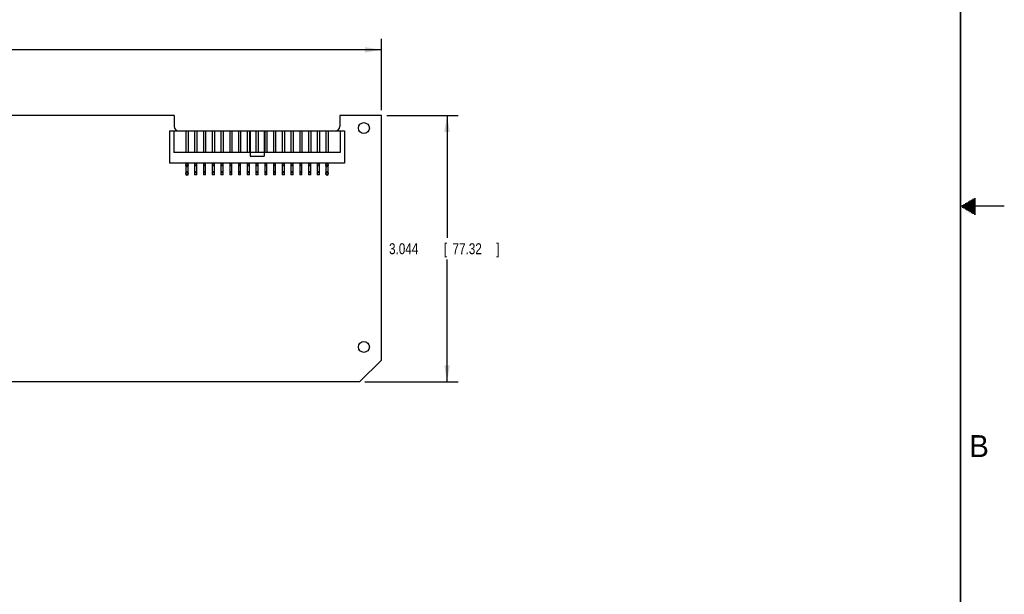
# Model space of a CAD drawing. Header units: inches. Extents: x 0 to 34, y 0 to 22.
# Tile 10 of 11: x 22.8 to 34, y 6.6 to 13.1. Entities that reach past the tile are written whole.
import ezdxf

# ---------------------------------------------------------------- set-up
doc = ezdxf.new("R2010")
doc.units = ezdxf.units.IN
doc.header["$LTSCALE"] = 1.87
doc.header["$MEASUREMENT"] = 0
doc.layers.get('0').update_dxf_attribs({"linetype": 'CONTINUOUS'})
doc.layers.add('DIMENSIONS', color=7, linetype='CONTINUOUS')
doc.styles.get("Standard").update_dxf_attribs({"font": 'txt', "width": 0.8})
doc.dimstyles.new('DIMSTYLE_1', dxfattribs={"dimtxt": 0.125, "dimasz": 0.1875, "dimexe": 0.18, "dimexo": 0.0625, "dimgap": 0.09, "dimtad": 0, "dimtih": 1, "dimtoh": 1, "dimdec": 3, "dimzin": 4, "dimdsep": 46, "dimtxsty": 'STANDARD', "dimblk": '_FILLED', "dimblk1": '_FILLED', "dimblk2": '_FILLED', "dimcen": 0.09, "dimadec": 0, "dimazin": 0, "dimtp": 0.01, "dimtm": 0.01, "dimtfac": 1, "dimtdec": 3, "dimtofl": 0, "dimtmove": 0, "dimatfit": 3, "dimldrblk": '_FILLED', "dimfxl": 1, "dimtolj": 1, "dimtzin": 4, "dimarcsym": 0})

# ---------------------------------------------------------------- blocks, each defined once
blk = doc.blocks.new('_FILLED')
at = {"color": 0, "linetype": 'BYBLOCK'}
blk.add_solid([(0, 0), (-1, 0.167), (-1, -0.167)], dxfattribs=at)
blk = doc.blocks.new('*D0')
at = {"layer": 'DIMENSIONS', "color": 2, "linetype": 'CONTINUOUS'}
for p, q in [((14.086, 11.883), (14.086, 12.912)), ((26.887, 12.099), (26.887, 12.912)), ((14.086, 12.787), (19.661, 12.787)), ((26.887, 12.787), (21.311, 12.787))]:
    blk.add_line(p, q, dxfattribs=at)
at = {"layer": 'DIMENSIONS', "color": 2, "linetype": 'CONTINUOUS', "xscale": 0.1875, "yscale": 0.1875, "zscale": 0.1875, "rotation": 180}
blk.add_blockref('_FILLED', (14.086, 12.787), dxfattribs=at)
at = {"layer": 'DIMENSIONS', "color": 2, "linetype": 'CONTINUOUS', "xscale": 0.1875, "yscale": 0.1875, "zscale": 0.1875}
blk.add_blockref('_FILLED', (26.887, 12.787), dxfattribs=at)
at = {"layer": 'DIMENSIONS', "color": 2, "linetype": 'CONTINUOUS', "width": 0.8}
for s, p in [('12.801', (19.724, 12.724)), ('[', (20.449, 12.724)), ('325.13', (20.549, 12.724)), (']', (21.149, 12.724))]:
    blk.add_text(s, height=0.125, dxfattribs=at).set_placement(p)
blk = doc.blocks.new('*D3')
at = {"layer": 'DIMENSIONS', "color": 2, "linetype": 'CONTINUOUS'}
for p, q in [((26.949, 12.037), (27.762, 12.037)), ((27.637, 12.037), (27.637, 10.64)), ((27.637, 8.993), (27.637, 10.39)), ((26.699, 8.993), (27.762, 8.993))]:
    blk.add_line(p, q, dxfattribs=at)
at = {"layer": 'DIMENSIONS', "color": 2, "linetype": 'CONTINUOUS', "xscale": 0.1875, "yscale": 0.1875, "zscale": 0.1875}
for p, rotation in [((27.637, 12.037), 90), ((27.637, 8.993), 270)]:
    blk.add_blockref('_FILLED', p, dxfattribs=dict(at, rotation=rotation))
at = {"layer": 'DIMENSIONS', "color": 2, "linetype": 'CONTINUOUS', "width": 0.8}
for s, p in [('3.044', (26.974, 10.452)), ('[', (27.599, 10.452)), ('77.32', (27.699, 10.452)), (']', (28.199, 10.452))]:
    blk.add_text(s, height=0.125, dxfattribs=at).set_placement(p)

msp = doc.modelspace()

# ---------------------------------------------------------------- linework, layer by layer
at = {"color": 7, "linetype": 'CONTINUOUS'}
for p, q in [((24.5216, 12.0365), (14.6086, 12.0365)), ((24.5216, 12.0365), (24.5216, 11.9095)), ((26.8866, 12.0365), (26.4116, 12.0365)), ((26.4116, 12.0365), (26.4116, 11.9095)), ((26.8866, 9.2425), (26.8866, 12.0365)), ((24.4666, 11.8625), (26.4666, 11.8625)), ((24.4666, 11.8625), (24.4666, 11.4925)), ((24.5166, 11.8625), (24.5166, 11.6125)), ((24.6541, 11.8625), (24.6541, 11.6125)), ((24.6791, 11.8625), (24.6791, 11.6125)), ((24.7541, 11.8625), (24.7541, 11.6125)), ((24.7791, 11.8625), (24.7791, 11.6125)), ((24.8541, 11.8625), (24.8541, 11.6125)), ((24.8791, 11.8625), (24.8791, 11.6125)), ((24.9541, 11.8625), (24.9541, 11.6125)), ((24.9791, 11.8625), (24.9791, 11.6125)), ((25.0541, 11.8625), (25.0541, 11.6125)), ((25.0791, 11.8625), (25.0791, 11.6125)), ((25.1541, 11.8625), (25.1541, 11.6125)), ((25.1791, 11.8625), (25.1791, 11.6125)), ((25.2541, 11.8625), (25.2541, 11.6125)), ((25.2791, 11.8625), (25.2791, 11.6125)), ((25.3541, 11.8625), (25.3541, 11.6125)), ((25.3791, 11.8625), (25.3791, 11.6125)), ((25.3866, 11.8625), (25.3866, 11.5725)), ((25.4541, 11.8625), (25.4541, 11.6125)), ((25.4791, 11.8625), (25.4791, 11.6125)), ((25.5466, 11.8625), (25.5466, 11.5725)), ((25.5541, 11.8625), (25.5541, 11.6125)), ((25.5791, 11.8625), (25.5791, 11.6125)), ((25.6541, 11.8625), (25.6541, 11.6125)), ((25.6791, 11.8625), (25.6791, 11.6125)), ((25.7541, 11.8625), (25.7541, 11.6125)), ((25.7791, 11.8625), (25.7791, 11.6125)), ((25.8541, 11.8625), (25.8541, 11.6125)), ((25.8791, 11.8625), (25.8791, 11.6125)), ((25.9541, 11.8625), (25.9541, 11.6125)), ((25.9791, 11.8625), (25.9791, 11.6125)), ((26.0541, 11.8625), (26.0541, 11.6125)), ((26.0791, 11.8625), (26.0791, 11.6125)), ((26.1541, 11.8625), (26.1541, 11.6125)), ((26.1791, 11.8625), (26.1791, 11.6125)), ((26.2541, 11.8625), (26.2541, 11.6125)), ((26.2791, 11.8625), (26.2791, 11.6125)), ((26.4166, 11.8625), (26.4166, 11.6125)), ((26.4666, 11.8625), (26.4666, 11.4925)), ((26.4166, 11.6125), (24.5166, 11.6125)), ((26.4666, 11.4925), (24.4666, 11.4925)), ((24.6541, 11.4925), (24.6541, 11.36)), ((24.6541, 11.485), (24.6791, 11.485)), ((24.6791, 11.36), (24.6791, 11.4925)), ((24.7541, 11.4925), (24.7541, 11.36)), ((24.7541, 11.485), (24.7791, 11.485)), ((24.7791, 11.36), (24.7791, 11.4925)), ((24.8541, 11.4925), (24.8541, 11.36)), ((24.8541, 11.485), (24.8791, 11.485)), ((24.8791, 11.36), (24.8791, 11.4925)), ((24.9541, 11.4925), (24.9541, 11.36)), ((24.9541, 11.485), (24.9791, 11.485)), ((24.9791, 11.36), (24.9791, 11.4925)), ((25.0541, 11.4925), (25.0541, 11.36)), ((25.0541, 11.485), (25.0791, 11.485)), ((25.0791, 11.36), (25.0791, 11.4925)), ((25.1541, 11.4925), (25.1541, 11.36)), ((25.1541, 11.485), (25.1791, 11.485)), ((25.1791, 11.36), (25.1791, 11.4925)), ((25.2541, 11.4925), (25.2541, 11.36)), ((25.2541, 11.485), (25.2791, 11.485)), ((25.2791, 11.36), (25.2791, 11.4925)), ((25.3541, 11.4925), (25.3541, 11.36)), ((25.3541, 11.485), (25.3791, 11.485)), ((25.3791, 11.36), (25.3791, 11.4925)), ((25.3866, 11.5725), (25.5466, 11.5725)), ((25.4541, 11.4925), (25.4541, 11.36)), ((25.4541, 11.485), (25.4791, 11.485)), ((25.4791, 11.36), (25.4791, 11.4925)), ((25.5541, 11.4925), (25.5541, 11.36)), ((25.5541, 11.485), (25.5791, 11.485)), ((25.5791, 11.36), (25.5791, 11.4925)), ((25.6541, 11.4925), (25.6541, 11.36)), ((25.6541, 11.485), (25.6791, 11.485)), ((25.6791, 11.36), (25.6791, 11.4925)), ((25.7541, 11.4925), (25.7541, 11.36)), ((25.7541, 11.485), (25.7791, 11.485)), ((25.7791, 11.36), (25.7791, 11.4925)), ((25.8541, 11.4925), (25.8541, 11.36)), ((25.8541, 11.485), (25.8791, 11.485)), ((25.8791, 11.36), (25.8791, 11.4925)), ((25.9541, 11.4925), (25.9541, 11.36)), ((25.9541, 11.485), (25.9791, 11.485)), ((25.9791, 11.36), (25.9791, 11.4925)), ((26.0541, 11.4925), (26.0541, 11.36)), ((26.0541, 11.485), (26.0791, 11.485)), ((26.0791, 11.36), (26.0791, 11.4925)), ((26.1541, 11.4925), (26.1541, 11.36)), ((26.1541, 11.485), (26.1791, 11.485)), ((26.1791, 11.36), (26.1791, 11.4925)), ((26.2541, 11.4925), (26.2541, 11.36)), ((26.2541, 11.485), (26.2791, 11.485)), ((26.2791, 11.36), (26.2791, 11.4925)), ((24.6791, 11.46), (24.6541, 11.46)), ((24.6791, 11.3925), (24.6541, 11.3925)), ((24.6541, 11.385), (24.6791, 11.385)), ((24.6791, 11.36), (24.6541, 11.36)), ((24.7791, 11.46), (24.7541, 11.46)), ((24.7791, 11.3925), (24.7541, 11.3925)), ((24.7541, 11.385), (24.7791, 11.385)), ((24.7791, 11.36), (24.7541, 11.36)), ((24.8791, 11.46), (24.8541, 11.46)), ((24.8791, 11.3925), (24.8541, 11.3925)), ((24.8541, 11.385), (24.8791, 11.385)), ((24.8791, 11.36), (24.8541, 11.36)), ((24.9791, 11.46), (24.9541, 11.46)), ((24.9791, 11.3925), (24.9541, 11.3925)), ((24.9541, 11.385), (24.9791, 11.385)), ((24.9791, 11.36), (24.9541, 11.36)), ((25.0791, 11.46), (25.0541, 11.46)), ((25.0791, 11.3925), (25.0541, 11.3925)), ((25.0541, 11.385), (25.0791, 11.385)), ((25.0791, 11.36), (25.0541, 11.36)), ((25.1791, 11.46), (25.1541, 11.46)), ((25.1791, 11.3925), (25.1541, 11.3925)), ((25.1541, 11.385), (25.1791, 11.385)), ((25.1791, 11.36), (25.1541, 11.36)), ((25.2791, 11.46), (25.2541, 11.46)), ((25.2791, 11.3925), (25.2541, 11.3925)), ((25.2541, 11.385), (25.2791, 11.385)), ((25.2791, 11.36), (25.2541, 11.36)), ((25.3791, 11.46), (25.3541, 11.46)), ((25.3791, 11.3925), (25.3541, 11.3925)), ((25.3541, 11.385), (25.3791, 11.385)), ((25.3791, 11.36), (25.3541, 11.36)), ((25.4791, 11.46), (25.4541, 11.46)), ((25.4791, 11.3925), (25.4541, 11.3925)), ((25.4541, 11.385), (25.4791, 11.385)), ((25.4791, 11.36), (25.4541, 11.36)), ((25.5791, 11.46), (25.5541, 11.46)), ((25.5791, 11.3925), (25.5541, 11.3925)), ((25.5541, 11.385), (25.5791, 11.385)), ((25.5791, 11.36), (25.5541, 11.36)), ((25.6791, 11.46), (25.6541, 11.46)), ((25.6791, 11.3925), (25.6541, 11.3925)), ((25.6541, 11.385), (25.6791, 11.385)), ((25.6791, 11.36), (25.6541, 11.36)), ((25.7791, 11.46), (25.7541, 11.46)), ((25.7791, 11.3925), (25.7541, 11.3925)), ((25.7541, 11.385), (25.7791, 11.385)), ((25.7791, 11.36), (25.7541, 11.36)), ((25.8791, 11.46), (25.8541, 11.46)), ((25.8791, 11.3925), (25.8541, 11.3925)), ((25.8541, 11.385), (25.8791, 11.385)), ((25.8791, 11.36), (25.8541, 11.36)), ((25.9791, 11.46), (25.9541, 11.46)), ((25.9791, 11.3925), (25.9541, 11.3925)), ((25.9541, 11.385), (25.9791, 11.385)), ((25.9791, 11.36), (25.9541, 11.36)), ((26.0791, 11.46), (26.0541, 11.46)), ((26.0791, 11.3925), (26.0541, 11.3925)), ((26.0541, 11.385), (26.0791, 11.385)), ((26.0791, 11.36), (26.0541, 11.36)), ((26.1791, 11.46), (26.1541, 11.46)), ((26.1791, 11.3925), (26.1541, 11.3925)), ((26.1541, 11.385), (26.1791, 11.385)), ((26.1791, 11.36), (26.1541, 11.36)), ((26.2791, 11.46), (26.2541, 11.46)), ((26.2791, 11.3925), (26.2541, 11.3925)), ((26.2541, 11.385), (26.2791, 11.385)), ((26.2791, 11.36), (26.2541, 11.36)), ((26.8866, 9.2425), (26.6366, 8.9925)), ((26.6366, 8.9925), (22.4006, 8.9925))]:
    msp.add_line(p, q, dxfattribs=at)
at = {"color": 2, "linetype": 'CONTINUOUS'}
for p, q in [((33.5347, 11.02), (33.6697, 11.02)), ((33.552, 11.03), (33.6697, 11.03)), ((33.5693, 11.04), (33.6697, 11.04)), ((33.5866, 11.05), (33.6697, 11.05)), ((33.6039, 11.06), (33.6697, 11.06)), ((33.6213, 11.07), (33.6697, 11.07)), ((33.6386, 11.08), (33.6697, 11.08)), ((33.6559, 11.09), (33.6697, 11.09)), ((34, 11), (33.5, 11)), ((33.5173, 11.01), (33.6697, 11.01)), ((33.5173, 10.99), (33.6697, 10.99)), ((33.5347, 10.98), (33.6697, 10.98)), ((33.552, 10.97), (33.6697, 10.97)), ((33.5693, 10.96), (33.6697, 10.96)), ((33.5866, 10.95), (33.6697, 10.95)), ((33.6039, 10.94), (33.6697, 10.94)), ((33.6213, 10.93), (33.6697, 10.93)), ((33.6386, 10.92), (33.6697, 10.92)), ((33.6559, 10.91), (33.6697, 10.91))]:
    msp.add_line(p, q, dxfattribs=at)
at = {"color": 7, "linetype": 'CONTINUOUS', "const_width": 0.02}
msp.add_lwpolyline([(33.5, 0.5), (33.5, 21.5)], dxfattribs=at)
at = {"color": 7, "linetype": 'CONTINUOUS'}
for centre in [(26.6866, 11.8925), (26.6866, 9.3925)]:
    msp.add_circle(centre, 0.0625, dxfattribs=at)
for centre, radius, start, end in [((24.5686, 11.9095), 0.047, 180, 270), ((26.3646, 11.9095), 0.047, 270, 360), ((24.6666, 11.4725), 0.0175, 135.58469, 224.41531), ((24.6666, 11.4725), 0.0175, 45.58469, 134.41531), ((24.6666, 11.4725), 0.0175, 315.58469, 44.41531), ((26.2666, 11.4725), 0.0175, 135.58469, 224.41531), ((26.2666, 11.4725), 0.0175, 45.58469, 134.41531), ((26.2666, 11.4725), 0.0175, 315.58469, 44.41531), ((24.6666, 11.3725), 0.0175, 135.58469, 224.41531), ((24.6666, 11.4725), 0.0175, 225.58469, 314.41531), ((24.6666, 11.3725), 0.0175, 45.58469, 134.41531), ((24.6666, 11.3725), 0.0175, 225.58469, 314.41531), ((24.6666, 11.3725), 0.0175, 315.58469, 44.41531), ((26.2666, 11.3725), 0.0175, 135.58469, 224.41531), ((26.2666, 11.4725), 0.0175, 225.58469, 314.41531), ((26.2666, 11.3725), 0.0175, 45.58469, 134.41531), ((26.2666, 11.3725), 0.0175, 225.58469, 314.41531), ((26.2666, 11.3725), 0.0175, 315.58469, 44.41531)]:
    msp.add_arc(centre, radius, start, end, dxfattribs=at)

# ---------------------------------------------------------------- texts
at = {"color": 2, "linetype": 'CONTINUOUS'}
msp.add_text('B', height=0.25, dxfattribs=at).set_placement((33.6006, 8.1345))

# ---------------------------------------------------------------- dimensions: what is measured, and where the dimension line sits
at = {"layer": 'DIMENSIONS', "color": 2, "linetype": 'CONTINUOUS'}
dim = msp.add_linear_dim(base=(26.88663, 12.78651), p1=(14.08605, 11.88279), p2=(26.88663, 12.09901), dimstyle='DIMSTYLE_1', dxfattribs=at)
dim.commit()
dim.dimension.update_dxf_attribs({"geometry": '*D0', "text_midpoint": (20.48634, 12.78651), "dimtype": 160})
dim = msp.add_linear_dim(base=(27.6366, 12.0365), p1=(26.6991, 8.9925), p2=(26.9491, 12.0365), angle=90, dimstyle='DIMSTYLE_1', dxfattribs=at)
dim.commit()
dim.dimension.update_dxf_attribs({"geometry": '*D3', "text_midpoint": (27.6366, 10.5145), "dimtype": 160})

doc.saveas('drawing.dxf')
